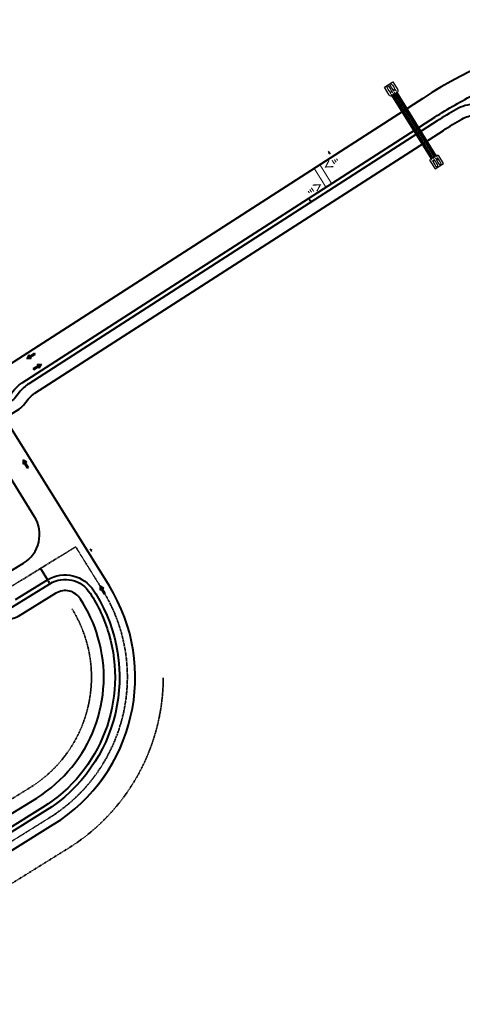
# Model space of a CAD drawing. Extents: x 1574874 to 1583974, y 410417 to 415893.
# Tile 6 of 14: x 1576148 to 1576543, y 414617 to 415495. Entities that reach past the tile are written whole.
import ezdxf

# ---------------------------------------------------------------- set-up
doc = ezdxf.new("R2010")
doc.units = 0
doc.header["$MEASUREMENT"] = 0
for name, pattern in [('CENTER2', [1.125, 0.75, -0.125, 0.125, -0.125]), ('DASHED', [0.75, 0.5, -0.25]), ('HIDDEN2', [0.1875, 0.125, -0.0625])]:
    doc.linetypes.add(name, pattern=pattern)
doc.layers.get('0').update_dxf_attribs({"lineweight": 0})
for name, color, linetype, lineweight in [('C-ALIN', 1, 'CENTER2', 35), ('C-POND-VNB', 111, 'DASHED', 35), ('C-PVMT', 32, 'Continuous', 40), ('C-PVMT-MRKS', 7, 'Continuous', 35), ('C-ROAD-SIGN', 3, 'Continuous', 30), ('C-STRM-CNTR-DASH', 4, 'DASHED', 50), ('C-STRM-PIPE', 4, 'Continuous', 30)]:
    doc.layers.add(name, color=color, linetype=linetype, lineweight=lineweight)
doc.layers.add('C-ANNO-NPLT', color=7, linetype='Continuous', lineweight=30, plot=False)

# ---------------------------------------------------------------- blocks, each defined once
blk = doc.blocks.new('A$C3f1edcc0')
for p, q in [((0, 0), (-1.38, -1.39)), ((0.52, -1.9), (0, 0)), ((-1.38, -1.39), (0.52, -1.9)), ((-1.37, -3.98), (-0.73, -1.57)), ((-1.37, -3.98), (-0.78, -4.14)), ((-0.78, -4.14), (-0.14, -1.72))]:
    blk.add_line(p, q)
for points in [[(0, 0), (-1.38, -1.39), (0.52, -1.9)], [(-0.73, -1.57), (-0.14, -1.72), (-1.37, -3.98), (-0.78, -4.14)]]:
    blk.add_solid(points)
blk = doc.blocks.new('A$C1C4F4B94')
at = {"layer": 'C-ROAD-SIGN', "flags": 128}
blk.add_lwpolyline([(-1.29, 0.88), (0.58, -1.42)], dxfattribs=at)
at = {"layer": 'C-ROAD-SIGN'}
blk.add_circle((0, 0), 0.439, dxfattribs=at)
blk = doc.blocks.new('A$C44c37711')
at = {"layer": 'C-STRM-PIPE'}
blk.add_line((-2.86, -4.9), (0.13, 0.22), dxfattribs=at)
at = {"layer": 'C-STRM-PIPE', "flags": 128}
blk.add_lwpolyline([(-4.91, -5.44), (-12, -1.3), (-7.51, 6.4), (-0.41, 2.27)], dxfattribs=at)
at = {"layer": 'C-STRM-PIPE', "linetype": 'HIDDEN2', "lineweight": 15, "ltscale": 0.3, "flags": 128}
for points in [[(-1.88, -2.86), (-7.01, 0.13)], [(-1.28, -1.57), (-6.29, 1.36)], [(-0.24, 0.14), (-5.29, 3.08)], [(-2.89, -4.58), (-8.02, -1.6)]]:
    blk.add_lwpolyline(points, dxfattribs=at)
at = {"layer": 'C-STRM-PIPE'}
for centre, start, end in [((-1.17, 0.97), 329.74855, 59.74855), ((-4.15, -4.14), 239.74855, 329.74855)]:
    blk.add_arc(centre, 1.5, start, end, dxfattribs=at)
for centre in [(-7.51, -0.73), (-5.79, 2.22)]:
    blk.add_ellipse(centre, major_axis=(-3.1, 1.81), ratio=0.278552, dxfattribs=at)

msp = doc.modelspace()

# ---------------------------------------------------------------- linework, layer by layer
at = {"layer": 'C-ALIN'}
for p, q in [((1576222.08, 414986.76), (1576198.32, 415025.04)), ((1575759.63, 414524.53), (1576174.6, 414783.08))]:
    msp.add_line(p, q, dxfattribs=at)
at = {"layer": 'C-ALIN', "flags": 128}
for points in [[(1575859.74, 414985.81), (1575916.8, 414912.07, 0.383078), (1575975.95, 414901.27), (1576074.14, 414961.63, -0.061043), (1576096.26, 414971.75), (1576116.33, 414978.11, 0.061043), (1576138.45, 414988.24), (1576198.32, 415025.04)], [(1576174.6, 414783.08, 0.41374), (1576222.08, 414986.76, 0.41374)]]:
    msp.add_lwpolyline(points, format="xyb", dxfattribs=at)
at = {"layer": 'C-ANNO-NPLT', "flags": 128}
msp.add_lwpolyline([(1576123.85, 414743.22), (1576178.31, 414777.14, 0.206654), (1576248.3, 414878.14, 15.168695)], format="xyb", dxfattribs=at)
at = {"layer": 'C-POND-VNB'}
for points in [[(1576194.89, 414969.88, -0.41374), (1576157.68, 414810.24), (1576125.87, 414790.42), (1575742.71, 414551.69, 0.073169), (1575704.52, 414519.31, 0.004434), (1575702.52, 414517, 0.098352), (1575669.94, 414458.43, 0.157414), (1575670.02, 414352.75), (1575727.82, 414174.14, 0.157144), (1575818.23, 414048.75, 0.157144)], [(1576125.66, 414714.89), (1576191.53, 414755.92, 0.258198), (1576276.34, 414908.18, 0.258198)]]:
    msp.add_lwpolyline(points, format="xyb", dxfattribs=at)
at = {"layer": 'C-PVMT', "flags": 128}
for points in [[(1576802.31, 415491.66, 0.176994), (1576507.66, 415425.23), (1576103.47, 415164.96, -0.097766), (1576042.25, 415140.71, 0.119644), (1575913.03, 415082.93), (1575731.42, 414942.55, -0.063409), (1575687.6, 414917.41), (1575580.02, 414872.64, 0.085426), (1575551.36, 414854.49), (1575538.22, 414842.6, -0.139693), (1575479.21, 414813.54), (1575418.8, 414804.46, -0.075797)], [(1576591.72, 413712.88), (1576510.36, 413775.51, -0.073251), (1576448.77, 413839.2), (1576383.76, 413929.84, 0.2909), (1576073.21, 414054.72), (1576006.51, 414042.31, -0.376878), (1575764.92, 414186.15), (1575707.12, 414364.76, -0.34436), (1575763.33, 414518.59), (1576146.49, 414757.32), (1576178.31, 414777.14), (1576178.31, 414777.14, 0.41374), (1576228.03, 414990.45), (1576141.17, 415130.36, -0.409384), (1576150.42, 415171.4), (1576518.49, 415408.42, -0.024818), (1576554.6, 415429.21, -0.206377)], [(1576554.32, 415420.05, 0.126701), (1576537.51, 415415.35, 0.011868), (1576520.66, 415405.06), (1576156.57, 415170.61, 0.081424), (1576148.17, 415163.02), (1576143.97, 415157.76, -0.088722), (1576141.33, 415155.44), (1576137.47, 415153.11, 0.100384), (1576137.08, 415141.2), (1576146.5, 415146.88, 0.088722), (1576151.79, 415151.53), (1576155.99, 415156.78, -0.081424), (1576161.99, 415162.2), (1576526.07, 415396.65, -0.011869), (1576542.51, 415406.69, -0.126701), (1576554.52, 415410.05)], [(1576144.73, 414978.01), (1576173.24, 414995.54, -0.412909), (1576214.43, 414985.8), (1576216.13, 414983.07, -0.41374), (1576170.9, 414789.03), (1576139.09, 414769.2)]]:
    msp.add_lwpolyline(points, format="xyb", dxfattribs=at)
for points in [[(1576132.16, 414998.46), (1576151.83, 415010.55, 0.415519), (1576161.61, 415051.93), (1576119.93, 415119.07, 0.41906), (1576078.2, 415128.47), (1575958.67, 415051.5, 0.027881), (1575896.17, 415006.13, 0.406908), (1575891.39, 414964.51), (1575928.18, 414916.97), (1575929.82, 414915.53, 0.320121), (1575967.81, 414910.43, 0.433382), (1575969.73, 414917.47), (1575962.95, 414928.5), (1576049, 414981.38), (1576055.81, 414970.31, 0.414214), (1576062.68, 414968.67), (1576067.86, 414971.85, -0.061043), (1576092.63, 414983.19), (1576112.7, 414989.55, 0.061043), (1576132.16, 414998.46)], [(1576136.95, 414973.65), (1576138.18, 414971.65, 0.409641), (1576140.9, 414970.98, 0.003909), (1576141.81, 414971.53), (1576175.33, 414992.13, -0.41338), (1576211.06, 414983.66, -0.073019), (1576227.76, 414947.39, -0.336925), (1576168.79, 414792.42), (1576136.97, 414772.6), (1575944.03, 414652.39), (1575946.15, 414648.99), (1575937.66, 414643.7), (1575930.26, 414655.59), (1576131.68, 414781.08), (1576163.5, 414800.91, 0.33693), (1576218.17, 414944.57, 0.073279), (1576202.61, 414978.31, 0.415307), (1576180.57, 414983.61), (1576147.05, 414963.01, -0.003909), (1576146.01, 414962.38, -0.409641), (1576129.66, 414966.41), (1576127.77, 414969.48, 0.022418), (1576136.95, 414973.65)]]:
    msp.add_lwpolyline(points, format="xyb", close=True, dxfattribs=at)
at = {"layer": 'C-PVMT-MRKS', "flags": 128}
for points, const_width in [([(1576426.46, 415349.16), (1576415.94, 415366.17)], 1), ([(1576424.17, 415369.85), (1576421.07, 415364), (1576427.91, 415364.3)], 1), ([(1576429.13, 415366.65), (1576426.91, 415369.98)], 1), ([(1576430.52, 415368.18), (1576428.85, 415370.67)], 1), ([(1576431.91, 415369.7), (1576430.8, 415371.37)], 1), ([(1576421.41, 415345.91), (1576410.88, 415362.91)], 1), ([(1576413.29, 415342.28), (1576416.4, 415348.13), (1576409.55, 415347.83)], 1), ([(1576405.56, 415342.43), (1576406.67, 415340.76)], 1), ([(1576406.94, 415343.95), (1576408.61, 415341.45)], 1), ([(1576408.33, 415345.48), (1576410.55, 415342.15)], 1), ([(1576173.24, 414995.54), (1576166.96, 415005.77)], 2)]:
    msp.add_lwpolyline(points, dxfattribs=dict(at, const_width=const_width))
at = {"layer": 'C-STRM-CNTR-DASH', "const_width": 2, "flags": 128}
for points in [[(1576515.98, 415372.01), (1576481.01, 415428.33)], [(1576518.88, 415373.81), (1576483.92, 415430.13)]]:
    msp.add_lwpolyline(points, dxfattribs=at)
at = {"layer": 'C-STRM-PIPE', "flags": 128}
for points in [[(1576515.13, 415371.48), (1576480.16, 415427.8)], [(1576516.83, 415372.54), (1576481.86, 415428.86)], [(1576518.03, 415373.28), (1576483.07, 415429.6)], [(1576519.73, 415374.34), (1576484.77, 415430.66)]]:
    msp.add_lwpolyline(points, dxfattribs=at)

# ---------------------------------------------------------------- block references
at = {"layer": 'C-PVMT-MRKS'}
for p, xscale, yscale, zscale, rotation in [((1576154.77, 415192.9), 1.949999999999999, 1.949999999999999, 1.949999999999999, 136.7444061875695), ((1576167.66, 415187.92), 1.949999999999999, 1.949999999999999, 1.949999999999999, 316.7444061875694), ((1576151.33, 415102.62), 1.949999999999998, 1.949999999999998, 1.949999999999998, 46.417138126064), ((1576219.99, 414990.13), 1.949999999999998, 1.949999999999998, 1.949999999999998, 45.37846692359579)]:
    msp.add_blockref('A$C3f1edcc0', p, dxfattribs=dict(at, xscale=xscale, yscale=yscale, zscale=zscale, rotation=rotation))
at = {"layer": 'C-ROAD-SIGN'}
for p, rotation in [((1576424.27, 415376.53), 175.1069796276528), ((1576407.26, 415334.22), 355.1069796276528), ((1576211.99, 415022.3), 352.7385682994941), ((1576174.24, 414993.86), 354.8043662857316)]:
    msp.add_blockref('A$C1C4F4B94', p, dxfattribs=dict(at, rotation=rotation))
at = {"layer": 'C-STRM-PIPE', "rotation": 332.0839956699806}
msp.add_blockref('A$C44c37711', (1576484.77, 415430.66), dxfattribs=at)
at = {"layer": 'C-STRM-PIPE', "xscale": -1, "rotation": 271.5811007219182}
msp.add_blockref('A$C44c37711', (1576519.73, 415374.34), dxfattribs=at)

doc.saveas('drawing.dxf')
